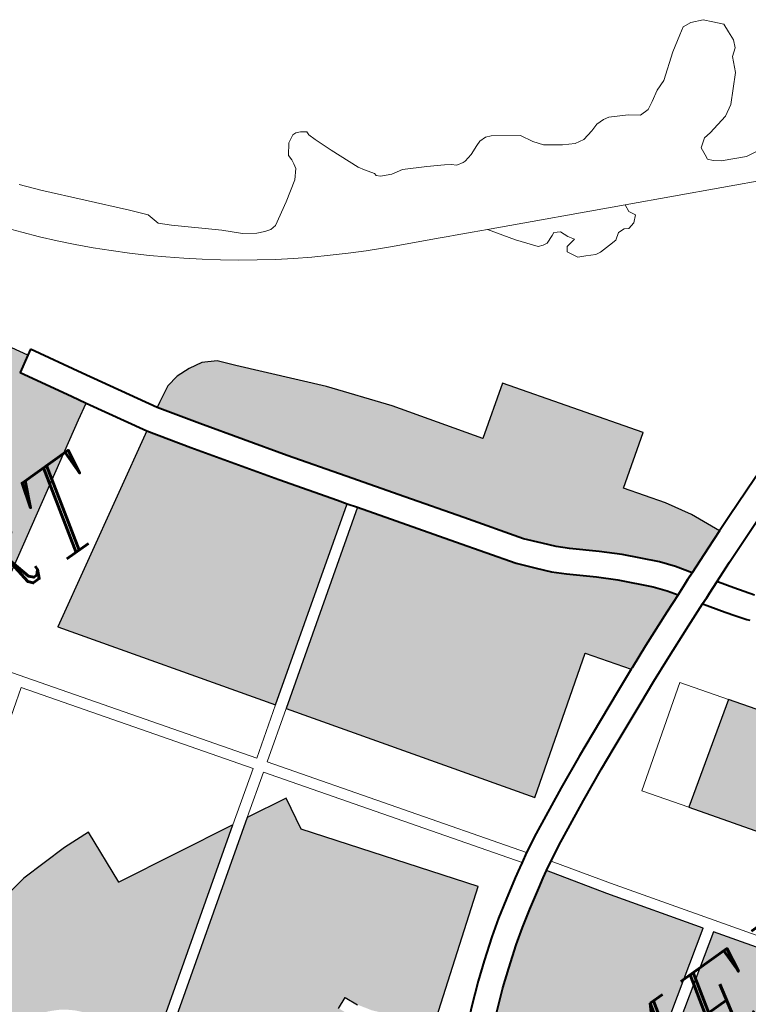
# Model space of a CAD drawing. Header units: metres. Extents: x 148316 to 148653, y 486436 to 486744.
# Tile 65 of 87: x 148546.15 to 148550.13, y 486728.67 to 486734.05. Entities that reach past the tile are written whole.
import ezdxf

# ---------------------------------------------------------------- set-up
doc = ezdxf.new("R2010")
doc.units = ezdxf.units.M
doc.header["$MEASUREMENT"] = 0
for name, color, linetype, lineweight in [('WVB-pen-brm-dik 018', 6, 'Continuous', 13), ('WVB-pen-dik 035', 1, 'Continuous', 40), ('WVB-raster-20%', 254, 'Continuous', 30), ('WVB-raster-60%', 253, 'Continuous', 30), ('WVB-tekst-dik 035', 1, 'Continuous', 40)]:
    doc.layers.add(name, color=color, linetype=linetype, lineweight=lineweight)
doc.styles.add('1 200   cursief   0.18', font='ITALICS.shx', dxfattribs={"height": 0.36})

# ---------------------------------------------------------------- blocks, each defined once
blk = doc.blocks.new('INZET')
at = {"layer": 'WVB-raster-20%'}
blk.add_hatch(color=256, dxfattribs=at).paths.add_polyline_path([(-0.053449, -0.033334), (-0.05493, -0.031233), (-0.052337, -0.029459), (-0.050836, -0.03158)])
at = {"layer": 'WVB-raster-20%', "extrusion": (0, 0, -1)}
blk.add_hatch(color=256, dxfattribs=at).paths.add_polyline_path([(0.056681, -0.041698), (0.053069, -0.039082), (0.055255, -0.035973), (0.056354, -0.034395), (0.06008, -0.036898), (0.059504, -0.037708), (0.057663, -0.040309)])
at = {"layer": 'WVB-raster-60%', "ltscale": 0.5, "extrusion": (0, 0, -1)}
blk.add_hatch(color=256, dxfattribs=at).paths.add_polyline_path([(0.068513, -0.016595), (0.06833, -0.016453), (0.062382, -0.012925), (0.061949, -0.012669), (0.06217, -0.012286), (0.06293, -0.010942), (0.06249, -0.010681), (0.064964, -0.006385), (0.065563, -0.005305), (0.067223, -0.006321), (0.067558, -0.005708), (0.070268, -0.007284), (0.069881, -0.007948), (0.073196, -0.009976)])
at = {"layer": 'WVB-raster-60%', "ltscale": 0.5}
for points in [[(-0.051139, -0.026059), (-0.051413, -0.025654), (-0.051695, -0.025295), (-0.05241, -0.024539), (-0.052869, -0.02411), (-0.053486, -0.023571), (-0.053756, -0.023317), (-0.054013, -0.023022), (-0.054353, -0.022628), (-0.055349, -0.021209), (-0.056337, -0.019808), (-0.057318, -0.018417), (-0.058299, -0.017028), (-0.059743, -0.014927), (-0.060434, -0.013895), (-0.060308, -0.013822), (-0.059861, -0.013581), (-0.059499, -0.013512), (-0.059104, -0.013529), (-0.058725, -0.013598), (-0.058364, -0.013804), (-0.05802, -0.0142), (-0.056334, -0.01611), (-0.055173, -0.017583), (-0.053676, -0.019747), (-0.052359, -0.018822), (-0.050008, -0.02216), (-0.051323, -0.023086), (-0.050621, -0.02408), (-0.050226, -0.024751), (-0.049869, -0.025558), (-0.050394, -0.02576)], [(-0.062512, -0.022397), (-0.066127, -0.017206), (-0.061039, -0.014247), (-0.060322, -0.01532), (-0.058873, -0.017428), (-0.05789, -0.01882), (-0.057727, -0.019052)], [(-0.058211, -0.028573), (-0.06234, -0.022643), (-0.057554, -0.019297), (-0.056909, -0.020211), (-0.055922, -0.021612), (-0.054906, -0.023059), (-0.054542, -0.023481), (-0.05426, -0.023804), (-0.053957, -0.02409), (-0.053338, -0.024629), (-0.052904, -0.025036), (-0.052226, -0.025752), (-0.051979, -0.026067), (-0.051804, -0.026326), (-0.052328, -0.026536), (-0.053334, -0.026946), (-0.053989, -0.027227), (-0.054027, -0.027244), (-0.054799, -0.026152)]]:
    blk.add_hatch(color=256, dxfattribs=at).paths.add_polyline_path(points)
at = {"layer": 'WVB-raster-60%'}
for points in [[(-0.070436, -0.027937), (-0.070489, -0.027862), (-0.070816, -0.027399), (-0.071125, -0.026981), (-0.071235, -0.026819), (-0.071484, -0.026452), (-0.071695, -0.026167), (-0.071833, -0.026019), (-0.071978, -0.025894), (-0.072155, -0.025767), (-0.07236, -0.02566), (-0.072468, -0.025611), (-0.072719, -0.025531), (-0.072857, -0.025493), (-0.073503, -0.025311), (-0.073651, -0.025275), (-0.073815, -0.02522), (-0.073934, -0.025157), (-0.073974, -0.025132), (-0.074054, -0.025069), (-0.074156, -0.024985), (-0.074239, -0.024906), (-0.074293, -0.024845), (-0.074541, -0.024502), (-0.074648, -0.024356), (-0.074668, -0.02433), (-0.072547, -0.022928), (-0.071836, -0.02253), (-0.071575, -0.022384), (-0.070875, -0.022267), (-0.069475, -0.022228), (-0.068697, -0.022267), (-0.068814, -0.023862), (-0.065366, -0.024392)], [(-0.067254, -0.034437), (-0.067362, -0.034284), (-0.067481, -0.034092), (-0.067582, -0.033908), (-0.067637, -0.033783), (-0.067667, -0.033693), (-0.067749, -0.033387), (-0.067842, -0.032998), (-0.067881, -0.032885), (-0.067974, -0.032685), (-0.068074, -0.032503), (-0.068197, -0.032333), (-0.068606, -0.031745), (-0.06879, -0.031461), (-0.068896, -0.031313), (-0.068923, -0.031273), (-0.069012, -0.031093), (-0.069069, -0.030966), (-0.069117, -0.030831), (-0.06915, -0.030701), (-0.06919, -0.030509), (-0.069211, -0.030337), (-0.069221, -0.030201), (-0.069232, -0.030005), (-0.069245, -0.02991), (-0.069286, -0.02975), (-0.069357, -0.029566), (-0.069417, -0.029422), (-0.069467, -0.029328), (-0.069577, -0.029154), (-0.06975, -0.028905), (-0.06982, -0.028805), (-0.070194, -0.02828), (-0.070263, -0.028182), (-0.064936, -0.024458), (-0.063759, -0.02464), (-0.063914, -0.025573), (-0.060881, -0.029656), (-0.064054, -0.032036), (-0.064534, -0.031495), (-0.06521, -0.030733), (-0.065444, -0.030375), (-0.065603, -0.030016), (-0.065923, -0.030158), (-0.065752, -0.030543), (-0.065489, -0.030946), (-0.064796, -0.031727), (-0.064335, -0.032247)]]:
    blk.add_hatch(color=256, dxfattribs=at).paths.add_polyline_path(points)
at = {"layer": 'WVB-raster-60%', "extrusion": (0, 0, -1)}
blk.add_hatch(color=256, dxfattribs=at).paths.add_polyline_path([(0.060253, -0.036654), (0.056525, -0.034149), (0.058125, -0.031851), (0.059105, -0.030384), (0.059296, -0.030496), (0.059557, -0.030649), (0.060092, -0.030981), (0.060541, -0.03127), (0.060963, -0.03156), (0.061498, -0.031963), (0.061939, -0.032308), (0.062479, -0.032765), (0.062998, -0.033229), (0.062203, -0.03414), (0.060985, -0.035624)])
at = {"layer": 'WVB-pen-brm-dik 018'}
for p, q in [((-0.06249, -0.010681), (-0.064964, -0.006385)), ((-0.064964, -0.006385), (-0.06249, -0.010681)), ((-0.059975, -0.006735), (-0.059586, -0.007208)), ((-0.059586, -0.007208), (-0.059975, -0.006735)), ((-0.059586, -0.007208), (-0.05792, -0.009059)), ((-0.05792, -0.009059), (-0.059586, -0.007208)), ((-0.060677, -0.007843), (-0.06103, -0.00741)), ((-0.060351, -0.008222), (-0.060677, -0.007843)), ((-0.060018, -0.008595), (-0.060351, -0.008222)), ((-0.059677, -0.00896), (-0.060018, -0.008595)), ((-0.059328, -0.009319), (-0.059677, -0.00896)), ((-0.05792, -0.009059), (-0.057582, -0.009465)), ((-0.057582, -0.009465), (-0.05792, -0.009059)), ((-0.058972, -0.009669), (-0.059328, -0.009319)), ((-0.058608, -0.010013), (-0.058972, -0.009669)), ((-0.057582, -0.009465), (-0.057497, -0.009803)), ((-0.057497, -0.009803), (-0.057582, -0.009465)), ((-0.057497, -0.009803), (-0.057227, -0.010056)), ((-0.057227, -0.010056), (-0.057497, -0.009803)), ((-0.058193, -0.010387), (-0.058608, -0.010013)), ((-0.057227, -0.010056), (-0.05618, -0.010969)), ((-0.05618, -0.010969), (-0.057227, -0.010056)), ((-0.053511, -0.010361), (-0.053308, -0.01009)), ((-0.053308, -0.01009), (-0.053511, -0.010361)), ((-0.053308, -0.01009), (-0.053089, -0.009972)), ((-0.053089, -0.009972), (-0.053308, -0.01009)), ((-0.053089, -0.009972), (-0.052987, -0.009972)), ((-0.052987, -0.009972), (-0.053089, -0.009972)), ((-0.052987, -0.009972), (-0.052869, -0.010023)), ((-0.052869, -0.010023), (-0.052987, -0.009972)), ((-0.052869, -0.010023), (-0.052734, -0.010124)), ((-0.052734, -0.010124), (-0.052869, -0.010023)), ((-0.052734, -0.010124), (-0.052734, -0.010225)), ((-0.052734, -0.010225), (-0.052734, -0.010124)), ((-0.052734, -0.010225), (-0.052666, -0.010428)), ((-0.052666, -0.010428), (-0.052734, -0.010225)), ((-0.05786, -0.010676), (-0.058193, -0.010387)), ((-0.053511, -0.010513), (-0.053511, -0.010361)), ((-0.053511, -0.010361), (-0.053511, -0.010513)), ((-0.052666, -0.010428), (-0.05248, -0.010918)), ((-0.05248, -0.010918), (-0.052666, -0.010428)), ((-0.06293, -0.010942), (-0.06249, -0.010681)), ((-0.06249, -0.010681), (-0.062328, -0.010585)), ((-0.062328, -0.010585), (-0.061562, -0.011938)), ((-0.057475, -0.010995), (-0.05786, -0.010676)), ((-0.053764, -0.011003), (-0.053562, -0.010766)), ((-0.053562, -0.010766), (-0.053764, -0.011003)), ((-0.053562, -0.010766), (-0.053528, -0.010631)), ((-0.053528, -0.010631), (-0.053562, -0.010766)), ((-0.053528, -0.010631), (-0.053511, -0.010513)), ((-0.053511, -0.010513), (-0.053528, -0.010631)), ((-0.06217, -0.012286), (-0.06293, -0.010942)), ((-0.057084, -0.011306), (-0.057475, -0.010995)), ((-0.05618, -0.010969), (-0.055774, -0.011374)), ((-0.055774, -0.011374), (-0.05618, -0.010969)), ((-0.054305, -0.011357), (-0.053764, -0.011003)), ((-0.053764, -0.011003), (-0.054305, -0.011357)), ((-0.05248, -0.010918), (-0.052149, -0.011721)), ((-0.052149, -0.011721), (-0.05248, -0.010918)), ((-0.056686, -0.011609), (-0.057084, -0.011306)), ((-0.055774, -0.011374), (-0.055453, -0.011594)), ((-0.055453, -0.011594), (-0.055774, -0.011374)), ((-0.054913, -0.011712), (-0.054305, -0.011357)), ((-0.054305, -0.011357), (-0.054913, -0.011712)), ((-0.056282, -0.011904), (-0.056686, -0.011609)), ((-0.055453, -0.011594), (-0.055251, -0.011678)), ((-0.055251, -0.011678), (-0.055453, -0.011594)), ((-0.055251, -0.011678), (-0.055082, -0.011729)), ((-0.055082, -0.011729), (-0.055251, -0.011678)), ((-0.055082, -0.011729), (-0.054913, -0.011712)), ((-0.054913, -0.011712), (-0.055082, -0.011729)), ((-0.052149, -0.011721), (-0.052048, -0.01189)), ((-0.052048, -0.01189), (-0.052149, -0.011721)), ((-0.061562, -0.011938), (-0.060434, -0.013895)), ((-0.055872, -0.01219), (-0.056282, -0.011904)), ((-0.052048, -0.01189), (-0.051879, -0.012126)), ((-0.051879, -0.012126), (-0.052048, -0.01189)), ((-0.061949, -0.012669), (-0.06217, -0.012286)), ((-0.05545, -0.012471), (-0.055872, -0.01219)), ((-0.051879, -0.012126), (-0.051879, -0.012194)), ((-0.051879, -0.012194), (-0.051879, -0.012126)), ((-0.051879, -0.012194), (-0.051794, -0.012279)), ((-0.051794, -0.012279), (-0.051879, -0.012194)), ((-0.051794, -0.012279), (-0.051507, -0.012414)), ((-0.051507, -0.012414), (-0.051794, -0.012279)), ((-0.055034, -0.012735), (-0.05545, -0.012471)), ((-0.051507, -0.012414), (-0.051203, -0.012481)), ((-0.051203, -0.012481), (-0.051507, -0.012414)), ((-0.051203, -0.012481), (-0.050612, -0.012802)), ((-0.050612, -0.012802), (-0.051203, -0.012481)), ((-0.062382, -0.012925), (-0.061949, -0.012669)), ((-0.061949, -0.012669), (-0.062382, -0.012925)), ((-0.061039, -0.014247), (-0.061949, -0.012669)), ((-0.054606, -0.012995), (-0.055034, -0.012735)), ((-0.050612, -0.012802), (-0.05019, -0.013039)), ((-0.05019, -0.013039), (-0.050612, -0.012802)), ((-0.06833, -0.016453), (-0.062382, -0.012925)), ((-0.062382, -0.012925), (-0.06833, -0.016453)), ((-0.054173, -0.013245), (-0.054606, -0.012995)), ((-0.05019, -0.013039), (-0.050038, -0.01314)), ((-0.050038, -0.01314), (-0.05019, -0.013039)), ((-0.050038, -0.01314), (-0.049919, -0.013242)), ((-0.049919, -0.013242), (-0.050038, -0.01314)), ((-0.049429, -0.013242), (-0.049159, -0.013123)), ((-0.049159, -0.013123), (-0.049429, -0.013242)), ((-0.049159, -0.013123), (-0.049024, -0.013073)), ((-0.049024, -0.013073), (-0.049159, -0.013123)), ((-0.049024, -0.013073), (-0.048838, -0.013073)), ((-0.048838, -0.013073), (-0.049024, -0.013073)), ((-0.048838, -0.013073), (-0.048686, -0.01314)), ((-0.048686, -0.01314), (-0.048838, -0.013073)), ((-0.048686, -0.01314), (-0.048027, -0.013597)), ((-0.048027, -0.013597), (-0.048686, -0.01314)), ((-0.053735, -0.013486), (-0.054173, -0.013245)), ((-0.049919, -0.013242), (-0.049733, -0.013292)), ((-0.049733, -0.013292), (-0.049919, -0.013242)), ((-0.049733, -0.013292), (-0.049666, -0.013292)), ((-0.049666, -0.013292), (-0.049733, -0.013292)), ((-0.049666, -0.013292), (-0.049429, -0.013242)), ((-0.049429, -0.013242), (-0.049666, -0.013292)), ((-0.059861, -0.013581), (-0.060308, -0.013822)), ((-0.060308, -0.013822), (-0.059861, -0.013581)), ((-0.059499, -0.013512), (-0.059861, -0.013581)), ((-0.059861, -0.013581), (-0.059499, -0.013512)), ((-0.059104, -0.013529), (-0.059499, -0.013512)), ((-0.059499, -0.013512), (-0.059104, -0.013529)), ((-0.058725, -0.013598), (-0.059104, -0.013529)), ((-0.059104, -0.013529), (-0.058725, -0.013598)), ((-0.058364, -0.013804), (-0.058725, -0.013598)), ((-0.058725, -0.013598), (-0.058364, -0.013804)), ((-0.053292, -0.013718), (-0.053735, -0.013486)), ((-0.052845, -0.01394), (-0.053292, -0.013718)), ((-0.048027, -0.013597), (-0.047851, -0.013928)), ((-0.047851, -0.013928), (-0.048027, -0.013597)), ((-0.060308, -0.013822), (-0.060434, -0.013895)), ((-0.060434, -0.013895), (-0.060308, -0.013822)), ((-0.060434, -0.013895), (-0.059743, -0.014927)), ((-0.05802, -0.0142), (-0.058364, -0.013804)), ((-0.058364, -0.013804), (-0.05802, -0.0142)), ((-0.052642, -0.014037), (-0.052845, -0.01394)), ((-0.047851, -0.013928), (-0.047666, -0.014164)), ((-0.047666, -0.014164), (-0.047851, -0.013928)), ((-0.043307, -0.014147), (-0.042885, -0.013877)), ((-0.042885, -0.013877), (-0.043307, -0.014147)), ((-0.042885, -0.013877), (-0.042682, -0.013759)), ((-0.042682, -0.013759), (-0.042885, -0.013877)), ((-0.042682, -0.013759), (-0.042446, -0.013775)), ((-0.042446, -0.013775), (-0.042682, -0.013759)), ((-0.042446, -0.013775), (-0.042125, -0.013911)), ((-0.042125, -0.013911), (-0.042446, -0.013775)), ((-0.042125, -0.013911), (-0.041939, -0.014113)), ((-0.041939, -0.014113), (-0.042125, -0.013911)), ((-0.061039, -0.014247), (-0.066127, -0.017206)), ((-0.066127, -0.017206), (-0.061039, -0.014247)), ((-0.060322, -0.01532), (-0.061039, -0.014247)), ((-0.056334, -0.01611), (-0.05802, -0.0142)), ((-0.05802, -0.0142), (-0.056334, -0.01611)), ((-0.051494, -0.014578), (-0.052642, -0.014037)), ((-0.047666, -0.014164), (-0.047243, -0.014468)), ((-0.047243, -0.014468), (-0.047666, -0.014164)), ((-0.043966, -0.014637), (-0.043307, -0.014147)), ((-0.043307, -0.014147), (-0.043966, -0.014637)), ((-0.041939, -0.014113), (-0.041736, -0.014333)), ((-0.041736, -0.014333), (-0.041939, -0.014113)), ((-0.047243, -0.014468), (-0.046939, -0.014637)), ((-0.046939, -0.014637), (-0.047243, -0.014468)), ((-0.041736, -0.014333), (-0.041753, -0.014587)), ((-0.041753, -0.014587), (-0.041736, -0.014333)), ((-0.051246, -0.014696), (-0.051494, -0.014578)), ((-0.051063, -0.014782), (-0.051246, -0.014696)), ((-0.050637, -0.014983), (-0.051063, -0.014782)), ((-0.046939, -0.014637), (-0.046686, -0.014688)), ((-0.046686, -0.014688), (-0.046939, -0.014637)), ((-0.046686, -0.014688), (-0.046365, -0.01462)), ((-0.046365, -0.01462), (-0.046686, -0.014688)), ((-0.046365, -0.01462), (-0.046145, -0.014553)), ((-0.046145, -0.014553), (-0.046365, -0.01462)), ((-0.046145, -0.014553), (-0.045926, -0.014553)), ((-0.045926, -0.014553), (-0.046145, -0.014553)), ((-0.045926, -0.014553), (-0.045774, -0.014587)), ((-0.045774, -0.014587), (-0.045926, -0.014553)), ((-0.045774, -0.014587), (-0.045301, -0.01484)), ((-0.045301, -0.01484), (-0.045774, -0.014587)), ((-0.044557, -0.014924), (-0.04427, -0.014755)), ((-0.04427, -0.014755), (-0.044557, -0.014924)), ((-0.04427, -0.014755), (-0.043966, -0.014637)), ((-0.043966, -0.014637), (-0.04427, -0.014755)), ((-0.041753, -0.014587), (-0.04177, -0.01484)), ((-0.04177, -0.01484), (-0.041753, -0.014587)), ((-0.059743, -0.014927), (-0.058299, -0.017028)), ((-0.050256, -0.015163), (-0.050637, -0.014983)), ((-0.045301, -0.01484), (-0.04503, -0.015043)), ((-0.04503, -0.015043), (-0.045301, -0.01484)), ((-0.04503, -0.015043), (-0.044777, -0.015043)), ((-0.044777, -0.015043), (-0.04503, -0.015043)), ((-0.044777, -0.015043), (-0.044557, -0.014924)), ((-0.044557, -0.014924), (-0.044777, -0.015043)), ((-0.041855, -0.015043), (-0.042057, -0.015195)), ((-0.042057, -0.015195), (-0.041855, -0.015043)), ((-0.04177, -0.01484), (-0.041855, -0.015043)), ((-0.041855, -0.015043), (-0.04177, -0.01484)), ((-0.058873, -0.017428), (-0.060322, -0.01532)), ((-0.049793, -0.015837), (-0.050256, -0.015163)), ((-0.046798, -0.016794), (-0.050256, -0.015163)), ((-0.050256, -0.015163), (-0.049793, -0.015837)), ((-0.042057, -0.015195), (-0.042243, -0.0156)), ((-0.042243, -0.0156), (-0.042057, -0.015195)), ((-0.042243, -0.0156), (-0.042547, -0.015921)), ((-0.042547, -0.015921), (-0.042243, -0.0156)), ((-0.049395, -0.016353), (-0.049793, -0.015837)), ((-0.049793, -0.015837), (-0.049395, -0.016353)), ((-0.055173, -0.017583), (-0.056334, -0.01611)), ((-0.056334, -0.01611), (-0.055173, -0.017583)), ((-0.042547, -0.015921), (-0.042851, -0.016242)), ((-0.042851, -0.016242), (-0.042547, -0.015921)), ((-0.049266, -0.016396), (-0.049395, -0.016353)), ((-0.049395, -0.016353), (-0.049266, -0.016396)), ((-0.049148, -0.016417), (-0.049266, -0.016396)), ((-0.049266, -0.016396), (-0.049148, -0.016417)), ((-0.048911, -0.016321), (-0.049148, -0.016417)), ((-0.049148, -0.016417), (-0.048911, -0.016321)), ((-0.048825, -0.016288), (-0.048911, -0.016321)), ((-0.048911, -0.016321), (-0.048825, -0.016288)), ((-0.048664, -0.016374), (-0.048825, -0.016288)), ((-0.048825, -0.016288), (-0.048664, -0.016374)), ((-0.048578, -0.01659), (-0.048664, -0.016374)), ((-0.048664, -0.016374), (-0.048578, -0.01659)), ((-0.043155, -0.016411), (-0.043459, -0.016479)), ((-0.043459, -0.016479), (-0.043155, -0.016411)), ((-0.042851, -0.016242), (-0.043155, -0.016411)), ((-0.043155, -0.016411), (-0.042851, -0.016242)), ((-0.068513, -0.016595), (-0.06378, -0.023284)), ((-0.06378, -0.023284), (-0.068513, -0.016595)), ((-0.048471, -0.016762), (-0.048578, -0.01659)), ((-0.048578, -0.01659), (-0.048471, -0.016762)), ((-0.043966, -0.016563), (-0.044203, -0.016732)), ((-0.044203, -0.016732), (-0.043966, -0.016563)), ((-0.043763, -0.016547), (-0.043966, -0.016563)), ((-0.043966, -0.016563), (-0.043763, -0.016547)), ((-0.043459, -0.016479), (-0.043763, -0.016547)), ((-0.043763, -0.016547), (-0.043459, -0.016479)), ((-0.048836, -0.016923), (-0.04875, -0.016805)), ((-0.04875, -0.016805), (-0.048836, -0.016923)), ((-0.048686, -0.017213), (-0.048836, -0.016923)), ((-0.048836, -0.016923), (-0.048686, -0.017213)), ((-0.04875, -0.016805), (-0.048471, -0.016762)), ((-0.048471, -0.016762), (-0.04875, -0.016805)), ((-0.046798, -0.016794), (-0.046825, -0.017009)), ((-0.046825, -0.017009), (-0.046798, -0.016794)), ((-0.039355, -0.020307), (-0.046798, -0.016794)), ((-0.04422, -0.016952), (-0.044236, -0.017087)), ((-0.044236, -0.017087), (-0.04422, -0.016952)), ((-0.044203, -0.016732), (-0.04422, -0.016952)), ((-0.04422, -0.016952), (-0.044203, -0.016732)), ((-0.066127, -0.017206), (-0.062512, -0.022397)), ((-0.062512, -0.022397), (-0.066127, -0.017206)), ((-0.058299, -0.017028), (-0.057318, -0.018417)), ((-0.048481, -0.01731), (-0.048686, -0.017213)), ((-0.048686, -0.017213), (-0.048481, -0.01731)), ((-0.046728, -0.017181), (-0.04689, -0.017343)), ((-0.04689, -0.017343), (-0.046728, -0.017181)), ((-0.046825, -0.017009), (-0.046728, -0.017181)), ((-0.046728, -0.017181), (-0.046825, -0.017009)), ((-0.044236, -0.017087), (-0.044135, -0.017206)), ((-0.044135, -0.017206), (-0.044236, -0.017087)), ((-0.044135, -0.017206), (-0.043966, -0.017341)), ((-0.043966, -0.017341), (-0.044135, -0.017206)), ((-0.05789, -0.01882), (-0.058873, -0.017428)), ((-0.048234, -0.017439), (-0.048481, -0.01731)), ((-0.048481, -0.01731), (-0.048234, -0.017439)), ((-0.048094, -0.017461), (-0.048234, -0.017439)), ((-0.048234, -0.017439), (-0.048094, -0.017461)), ((-0.047782, -0.01745), (-0.048094, -0.017461)), ((-0.048094, -0.017461), (-0.047782, -0.01745)), ((-0.047567, -0.017439), (-0.047782, -0.01745)), ((-0.047782, -0.01745), (-0.047567, -0.017439)), ((-0.047384, -0.01731), (-0.047567, -0.017439)), ((-0.047567, -0.017439), (-0.047384, -0.01731)), ((-0.047202, -0.017321), (-0.047384, -0.01731)), ((-0.047384, -0.01731), (-0.047202, -0.017321)), ((-0.047094, -0.017386), (-0.047202, -0.017321)), ((-0.047202, -0.017321), (-0.047094, -0.017386)), ((-0.04689, -0.017343), (-0.047094, -0.017386)), ((-0.047094, -0.017386), (-0.04689, -0.017343)), ((-0.043966, -0.017341), (-0.043324, -0.017645)), ((-0.043324, -0.017645), (-0.043966, -0.017341)), ((-0.053676, -0.019747), (-0.055173, -0.017583)), ((-0.055173, -0.017583), (-0.053676, -0.019747)), ((-0.043324, -0.017645), (-0.042885, -0.017712)), ((-0.042885, -0.017712), (-0.043324, -0.017645)), ((-0.067905, -0.017974), (-0.072667, -0.021335)), ((-0.072667, -0.021335), (-0.067905, -0.017974)), ((-0.064026, -0.023456), (-0.067905, -0.017974)), ((-0.067905, -0.017974), (-0.064026, -0.023456)), ((-0.057318, -0.018417), (-0.056337, -0.019808)), ((-0.057727, -0.019052), (-0.05789, -0.01882)), ((-0.052359, -0.018822), (-0.053676, -0.019747)), ((-0.053676, -0.019747), (-0.052359, -0.018822)), ((-0.050008, -0.02216), (-0.052359, -0.018822)), ((-0.052359, -0.018822), (-0.050008, -0.02216)), ((-0.062512, -0.022397), (-0.057727, -0.019052)), ((-0.057727, -0.019052), (-0.062512, -0.022397)), ((-0.057554, -0.019297), (-0.057727, -0.019052)), ((-0.057554, -0.019297), (-0.06234, -0.022643)), ((-0.06234, -0.022643), (-0.057554, -0.019297)), ((-0.056909, -0.020211), (-0.057554, -0.019297)), ((-0.056337, -0.019808), (-0.055349, -0.021209)), ((-0.055922, -0.021612), (-0.056909, -0.020211)), ((-0.055349, -0.021209), (-0.054353, -0.022628)), ((-0.054906, -0.023059), (-0.055922, -0.021612)), ((-0.071575, -0.022384), (-0.070875, -0.022267)), ((-0.070875, -0.022267), (-0.069475, -0.022228)), ((-0.069475, -0.022228), (-0.068697, -0.022267)), ((-0.068697, -0.022267), (-0.068814, -0.023862)), ((-0.051323, -0.023086), (-0.050008, -0.02216)), ((-0.050008, -0.02216), (-0.051323, -0.023086)), ((-0.06378, -0.023284), (-0.062512, -0.022397)), ((-0.062512, -0.022397), (-0.06378, -0.023284)), ((-0.06234, -0.022643), (-0.063607, -0.023529)), ((-0.063607, -0.023529), (-0.06234, -0.022643)), ((-0.06234, -0.022643), (-0.058211, -0.028573)), ((-0.058211, -0.028573), (-0.06234, -0.022643)), ((-0.054353, -0.022628), (-0.054013, -0.023022)), ((-0.054542, -0.023481), (-0.054906, -0.023059)), ((-0.054013, -0.023022), (-0.053756, -0.023317)), ((-0.050621, -0.02408), (-0.051323, -0.023086)), ((-0.051323, -0.023086), (-0.050621, -0.02408)), ((-0.053756, -0.023317), (-0.053486, -0.023571)), ((-0.065366, -0.024392), (-0.064026, -0.023456)), ((-0.064026, -0.023456), (-0.065366, -0.024392)), ((-0.063607, -0.023529), (-0.059264, -0.029666)), ((-0.059264, -0.029666), (-0.063607, -0.023529)), ((-0.05426, -0.023804), (-0.054542, -0.023481)), ((-0.053486, -0.023571), (-0.052869, -0.02411)), ((-0.068814, -0.023862), (-0.065366, -0.024392)), ((-0.063853, -0.023701), (-0.064936, -0.024458)), ((-0.064936, -0.024458), (-0.063853, -0.023701)), ((-0.059524, -0.029818), (-0.063853, -0.023701)), ((-0.063853, -0.023701), (-0.059524, -0.029818)), ((-0.053957, -0.02409), (-0.05426, -0.023804)), ((-0.053338, -0.024629), (-0.053957, -0.02409)), ((-0.052869, -0.02411), (-0.05241, -0.024539)), ((-0.050226, -0.024751), (-0.050621, -0.02408)), ((-0.050621, -0.02408), (-0.050226, -0.024751)), ((-0.065366, -0.024392), (-0.070436, -0.027937)), ((-0.070263, -0.028182), (-0.064936, -0.024458)), ((-0.064936, -0.024458), (-0.063759, -0.02464)), ((-0.063759, -0.02464), (-0.063914, -0.025573)), ((-0.052904, -0.025036), (-0.053338, -0.024629)), ((-0.05241, -0.024539), (-0.051695, -0.025295)), ((-0.049869, -0.025558), (-0.050226, -0.024751)), ((-0.050226, -0.024751), (-0.049869, -0.025558)), ((-0.052226, -0.025752), (-0.052904, -0.025036)), ((-0.049406, -0.02538), (-0.048265, -0.024952)), ((-0.051695, -0.025295), (-0.051413, -0.025654)), ((-0.063914, -0.025573), (-0.060881, -0.029656)), ((-0.050394, -0.02576), (-0.049869, -0.025558)), ((-0.049869, -0.025558), (-0.049406, -0.02538)), ((-0.051979, -0.026067), (-0.052226, -0.025752)), ((-0.051413, -0.025654), (-0.051139, -0.026059)), ((-0.051139, -0.026059), (-0.050394, -0.02576)), ((-0.051804, -0.026326), (-0.051979, -0.026067)), ((-0.049158, -0.026035), (-0.049617, -0.026211)), ((-0.058211, -0.028573), (-0.054799, -0.026152)), ((-0.054799, -0.026152), (-0.058211, -0.028573)), ((-0.054799, -0.026152), (-0.054027, -0.027244)), ((-0.054027, -0.027244), (-0.054799, -0.026152)), ((-0.052328, -0.026536), (-0.051804, -0.026326)), ((-0.049617, -0.026211), (-0.050138, -0.026411)), ((-0.053334, -0.026946), (-0.052328, -0.026536)), ((-0.050138, -0.026411), (-0.050733, -0.02665)), ((-0.050733, -0.02665), (-0.050707, -0.026687)), ((-0.0514, -0.026918), (-0.052065, -0.027185)), ((-0.051383, -0.026943), (-0.0514, -0.026918)), ((-0.050707, -0.026687), (-0.050455, -0.027057)), ((-0.053989, -0.027227), (-0.053334, -0.026946)), ((-0.052065, -0.027185), (-0.053064, -0.027592)), ((-0.051324, -0.027026), (-0.051383, -0.026943)), ((-0.051282, -0.027085), (-0.051324, -0.027026)), ((-0.051031, -0.027455), (-0.051282, -0.027085)), ((-0.050455, -0.027057), (-0.050282, -0.027303)), ((-0.054661, -0.027515), (-0.054027, -0.027244)), ((-0.054027, -0.027244), (-0.053989, -0.027227)), ((-0.050848, -0.027715), (-0.051031, -0.027455)), ((-0.050282, -0.027303), (-0.0501, -0.027545)), ((-0.055931, -0.028075), (-0.054661, -0.027515)), ((-0.053064, -0.027592), (-0.053713, -0.027871)), ((-0.05066, -0.027965), (-0.050848, -0.027715)), ((-0.053713, -0.027871), (-0.054381, -0.028157)), ((-0.050611, -0.028031), (-0.05066, -0.027965)), ((-0.056556, -0.028352), (-0.055931, -0.028075)), ((-0.054381, -0.028157), (-0.055648, -0.028716)), ((-0.057466, -0.028776), (-0.056556, -0.028352)), ((-0.053154, -0.028306), (-0.055716, -0.030117)), ((-0.055716, -0.030117), (-0.053154, -0.028306)), ((-0.052337, -0.029459), (-0.053154, -0.028306)), ((-0.053154, -0.028306), (-0.052337, -0.029459)), ((-0.058748, -0.029396), (-0.057466, -0.028776)), ((-0.055648, -0.028716), (-0.056266, -0.02899)), ((-0.056266, -0.02899), (-0.057166, -0.029409)), ((-0.059264, -0.029666), (-0.058748, -0.029396)), ((-0.057166, -0.029409), (-0.058431, -0.03002)), ((-0.05493, -0.031233), (-0.052337, -0.029459)), ((-0.052337, -0.029459), (-0.050836, -0.03158)), ((-0.060881, -0.029656), (-0.064054, -0.032036)), ((-0.05965, -0.029892), (-0.059524, -0.029818)), ((-0.059524, -0.029818), (-0.059264, -0.029666)), ((-0.065603, -0.030016), (-0.065923, -0.030158)), ((-0.065444, -0.030375), (-0.065603, -0.030016)), ((-0.060466, -0.030389), (-0.059918, -0.030049)), ((-0.059918, -0.030049), (-0.05965, -0.029892)), ((-0.058431, -0.03002), (-0.058854, -0.030246)), ((-0.055716, -0.030117), (-0.05493, -0.031233)), ((-0.05493, -0.031233), (-0.055716, -0.030117)), ((-0.060929, -0.030687), (-0.060466, -0.030389)), ((-0.059008, -0.030328), (-0.059105, -0.030384)), ((-0.059105, -0.030384), (-0.058125, -0.031851)), ((-0.058854, -0.030246), (-0.059008, -0.030328)), ((-0.057879, -0.031679), (-0.058854, -0.030246)), ((-0.058854, -0.030246), (-0.057879, -0.031679)), ((-0.061372, -0.030991), (-0.060929, -0.030687)), ((-0.061925, -0.031408), (-0.061372, -0.030991)), ((-0.053449, -0.033334), (-0.05493, -0.031233)), ((-0.062381, -0.031765), (-0.061925, -0.031408)), ((-0.062939, -0.032237), (-0.062381, -0.031765)), ((-0.055009, -0.035801), (-0.057879, -0.031679)), ((-0.057879, -0.031679), (-0.055009, -0.035801)), ((-0.058125, -0.031851), (-0.056525, -0.034149)), ((-0.056525, -0.034149), (-0.060253, -0.036654)), ((-0.06008, -0.036898), (-0.056354, -0.034395)), ((-0.056354, -0.034395), (-0.055255, -0.035973))]:
    blk.add_line(p, q, dxfattribs=at)
at = {"layer": 'WVB-pen-dik 035', "flags": 128}
for points in [[(-0.06249, -0.010681), (-0.06293, -0.010942)], [(-0.062328, -0.010585), (-0.06249, -0.010681)], [(-0.060434, -0.013895), (-0.061562, -0.011938), (-0.062328, -0.010585)], [(-0.06293, -0.010942), (-0.06217, -0.012286), (-0.061949, -0.012669)], [(-0.061949, -0.012669), (-0.061039, -0.014247)], [(-0.051139, -0.026059), (-0.051413, -0.025654), (-0.051695, -0.025295), (-0.05241, -0.024539), (-0.052869, -0.02411), (-0.053486, -0.023571), (-0.053756, -0.023317), (-0.054013, -0.023022), (-0.054353, -0.022628), (-0.055349, -0.021209), (-0.056337, -0.019808), (-0.057318, -0.018417), (-0.058299, -0.017028), (-0.059743, -0.014927), (-0.060434, -0.013895)], [(-0.061039, -0.014247), (-0.060322, -0.01532), (-0.058873, -0.017428), (-0.05789, -0.01882), (-0.057727, -0.019052)], [(-0.057727, -0.019052), (-0.057554, -0.019297)], [(-0.057554, -0.019297), (-0.056909, -0.020211), (-0.055922, -0.021612), (-0.054906, -0.023059), (-0.054542, -0.023481), (-0.05426, -0.023804), (-0.053957, -0.02409), (-0.053338, -0.024629), (-0.052904, -0.025036), (-0.052226, -0.025752), (-0.051979, -0.026067), (-0.051804, -0.026326)], [(-0.044798, -0.023737), (-0.044837, -0.02375), (-0.045962, -0.024128), (-0.047203, -0.024573), (-0.048265, -0.024952), (-0.049406, -0.02538), (-0.049869, -0.025558)], [(-0.049617, -0.026211), (-0.049158, -0.026035), (-0.048025, -0.025609), (-0.046967, -0.025232), (-0.045732, -0.024789), (-0.044614, -0.024413), (-0.044575, -0.0244)], [(-0.049869, -0.025558), (-0.050394, -0.02576), (-0.051139, -0.026059)], [(-0.051804, -0.026326), (-0.051484, -0.026197), (-0.051336, -0.026138), (-0.051139, -0.026059)], [(-0.051139, -0.026059), (-0.051336, -0.026138), (-0.051484, -0.026197), (-0.051804, -0.026326)], [(-0.051804, -0.026326), (-0.052328, -0.026536), (-0.053334, -0.026946), (-0.053989, -0.027227), (-0.054027, -0.027244)], [(-0.050733, -0.02665), (-0.050138, -0.026411), (-0.049617, -0.026211)], [(-0.0514, -0.026918), (-0.051224, -0.026847), (-0.051075, -0.026787), (-0.050733, -0.02665)], [(-0.050733, -0.02665), (-0.051075, -0.026787), (-0.051224, -0.026847), (-0.0514, -0.026918)], [(-0.0501, -0.027545), (-0.050282, -0.027303), (-0.050455, -0.027057), (-0.050707, -0.026687), (-0.050733, -0.02665)], [(-0.058854, -0.030246), (-0.058431, -0.03002), (-0.057166, -0.029409), (-0.056266, -0.02899), (-0.055648, -0.028716), (-0.054381, -0.028157), (-0.053713, -0.027871), (-0.053064, -0.027592), (-0.052065, -0.027185), (-0.0514, -0.026918)], [(-0.0514, -0.026918), (-0.051383, -0.026943), (-0.051324, -0.027026), (-0.051282, -0.027085), (-0.051031, -0.027455), (-0.050848, -0.027715), (-0.05066, -0.027965), (-0.050611, -0.028031)], [(-0.054027, -0.027244), (-0.054661, -0.027515), (-0.055931, -0.028075), (-0.056556, -0.028352), (-0.057466, -0.028776), (-0.058748, -0.029396), (-0.059264, -0.029666)], [(-0.059524, -0.029818), (-0.05965, -0.029892)], [(-0.059264, -0.029666), (-0.059524, -0.029818)], [(-0.05965, -0.029892), (-0.059918, -0.030049), (-0.060466, -0.030389), (-0.060929, -0.030687), (-0.061372, -0.030991), (-0.061925, -0.031408), (-0.062381, -0.031765), (-0.062939, -0.032237), (-0.063462, -0.032705)], [(-0.059296, -0.030496), (-0.059105, -0.030384)], [(-0.059105, -0.030384), (-0.059008, -0.030328), (-0.058854, -0.030246)], [(-0.062998, -0.033229), (-0.062479, -0.032765), (-0.061939, -0.032308), (-0.061498, -0.031963), (-0.060963, -0.03156), (-0.060541, -0.03127), (-0.060092, -0.030981), (-0.059557, -0.030649), (-0.059296, -0.030496)]]:
    blk.add_lwpolyline(points, dxfattribs=at)
at = {"layer": 'WVB-raster-20%', "flags": 128}
for points in [[(-0.050836, -0.03158), (-0.052337, -0.029459), (-0.05493, -0.031233), (-0.053449, -0.033334)], [(-0.053069, -0.039082), (-0.055255, -0.035973), (-0.056354, -0.034395), (-0.06008, -0.036898), (-0.059504, -0.037708), (-0.057663, -0.040309), (-0.056681, -0.041698)]]:
    blk.add_lwpolyline(points, close=True, dxfattribs=at)
at = {"layer": 'WVB-raster-60%', "ltscale": 0.5, "flags": 128}
for points in [[(-0.06833, -0.016453), (-0.062382, -0.012925), (-0.061949, -0.012669), (-0.06217, -0.012286), (-0.06293, -0.010942), (-0.06249, -0.010681), (-0.064964, -0.006385), (-0.065563, -0.005305), (-0.067223, -0.006321), (-0.067558, -0.005708), (-0.070268, -0.007284), (-0.069881, -0.007948), (-0.073196, -0.009976), (-0.068513, -0.016595)], [(-0.050226, -0.024751), (-0.050621, -0.02408), (-0.051323, -0.023086), (-0.050008, -0.02216), (-0.052359, -0.018822), (-0.053676, -0.019747), (-0.055173, -0.017583), (-0.056334, -0.01611), (-0.05802, -0.0142), (-0.058364, -0.013804), (-0.058725, -0.013598), (-0.059104, -0.013529), (-0.059499, -0.013512), (-0.059861, -0.013581), (-0.060308, -0.013822), (-0.060434, -0.013895), (-0.059743, -0.014927), (-0.058299, -0.017028), (-0.057318, -0.018417), (-0.056337, -0.019808), (-0.055349, -0.021209), (-0.054353, -0.022628), (-0.054013, -0.023022), (-0.053756, -0.023317), (-0.053486, -0.023571), (-0.052869, -0.02411), (-0.05241, -0.024539), (-0.051695, -0.025295), (-0.051413, -0.025654), (-0.051139, -0.026059), (-0.050394, -0.02576), (-0.049869, -0.025558)], [(-0.066127, -0.017206), (-0.062512, -0.022397), (-0.057727, -0.019052), (-0.05789, -0.01882), (-0.058873, -0.017428), (-0.060322, -0.01532), (-0.061039, -0.014247)], [(-0.054799, -0.026152), (-0.054027, -0.027244), (-0.053989, -0.027227), (-0.053334, -0.026946), (-0.052328, -0.026536), (-0.051804, -0.026326), (-0.051979, -0.026067), (-0.052226, -0.025752), (-0.052904, -0.025036), (-0.053338, -0.024629), (-0.053957, -0.02409), (-0.05426, -0.023804), (-0.054542, -0.023481), (-0.054906, -0.023059), (-0.055922, -0.021612), (-0.056909, -0.020211), (-0.057554, -0.019297), (-0.06234, -0.022643), (-0.058211, -0.028573)]]:
    blk.add_lwpolyline(points, close=True, dxfattribs=at)
at = {"layer": 'WVB-raster-60%', "flags": 128}
for points in [[(-0.070436, -0.027937), (-0.065366, -0.024392), (-0.068814, -0.023862), (-0.068697, -0.022267), (-0.069475, -0.022228), (-0.070875, -0.022267), (-0.071575, -0.022384), (-0.071836, -0.02253), (-0.072547, -0.022928), (-0.074668, -0.02433)], [(-0.064054, -0.032036), (-0.060881, -0.029656), (-0.063914, -0.025573), (-0.063759, -0.02464), (-0.064936, -0.024458), (-0.070263, -0.028182)], [(-0.065923, -0.030158), (-0.065603, -0.030016), (-0.065444, -0.030375)]]:
    blk.add_lwpolyline(points, dxfattribs=at)
blk.add_lwpolyline([(-0.056525, -0.034149), (-0.058125, -0.031851), (-0.059105, -0.030384), (-0.059296, -0.030496), (-0.059557, -0.030649), (-0.060092, -0.030981), (-0.060541, -0.03127), (-0.060963, -0.03156), (-0.061498, -0.031963), (-0.061939, -0.032308), (-0.062479, -0.032765), (-0.062998, -0.033229), (-0.062203, -0.03414), (-0.060985, -0.035624), (-0.060253, -0.036654)], close=True, dxfattribs=at)
at = {"layer": 'WVB-tekst-dik 035', "style": '1 200   cursief   0.18'}
for s, p in [('DE VAART', (-0.080277, -0.015836)), ('ALMERE-BUITEN', (-0.065377, -0.037383))]:
    blk.add_text(s, height=0.0024, dxfattribs=at).set_placement(p)

msp = doc.modelspace()

# ---------------------------------------------------------------- block references
at = {"layer": 'WVB-raster-60%', "xscale": 200, "yscale": 200, "zscale": 200, "rotation": 35.4407035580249}
msp.add_blockref('INZET', (148555.136, 486741.2042), dxfattribs=at)

doc.saveas('drawing.dxf')
